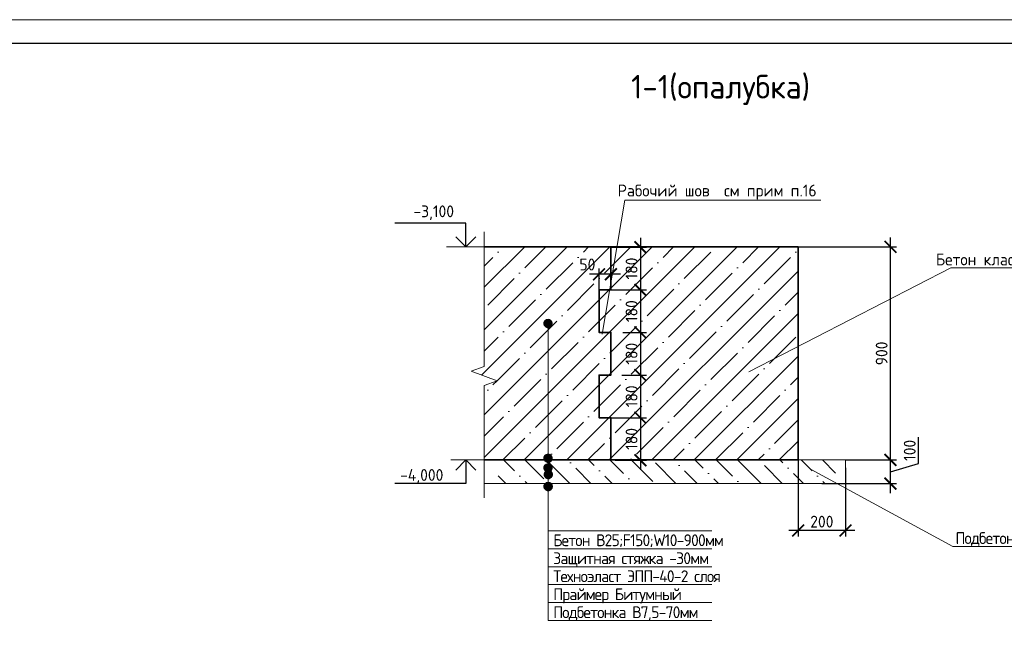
# Model space of a CAD drawing. Header units: millimetres. Extents: x -56135 to 1694203, y -446411 to -23139.
# Tile 76 of 256: x 524584 to 545381, y -161167 to -148207. Entities that reach past the tile are written whole.
import ezdxf
from ezdxf import colors
from ezdxf.entities.mleader import LeaderData, LeaderLine
from ezdxf.math import Vec2, Vec3

# ---------------------------------------------------------------- set-up
doc = ezdxf.new("R2010")
doc.units = ezdxf.units.MM
for name, color, linetype, lineweight in [('0 Фундамент', 5, 'Continuous', 30), ('1 Стены', 3, 'Continuous', 30), ('A-ANNO-NOTE-2', 7, 'Continuous', 18), ('G-ANNO-DIMS', 7, 'Continuous', 9), ('G-ANNO-DIMS-1', 7, 'Continuous', 18), ('Перекрытие ж_бетон', 1, 'Continuous', 30), ('подоснова', 151, 'Continuous', 5), ('РАЗМЕРЫ', 1, 'Continuous', 9), ('ТОНКИЕ', 7, 'Continuous', 9), ('Узлы', 7, 'Continuous', 0)]:
    doc.layers.add(name, color=color, linetype=linetype, lineweight=lineweight)
doc.layers.add('ТОЛСТЫЕ_ОСНОВНЫЕ', color=6, linetype='Continuous')
doc.layers.add('ФВ-2', color=7, linetype='Continuous')
doc.styles.add('GOST-2.304_Type-B', font='GOST_Common.ttf')
doc.styles.add('ISOCPEUR', font='GOST_Common.ttf', dxfattribs={"height": 450})
doc.styles.add('ГОСТ', font='GOST_Common.ttf')
doc.dimstyles.new('5х', dxfattribs={"dimscale": 100, "dimtxt": 2.5, "dimasz": 2.5, "dimexe": 1.25, "dimexo": 0, "dimtad": 1, "dimdec": 0, "dimlfac": 0.2, "dimtxsty": 'GOST-2.304_Type-B', "dimblk": 'ARCHTICK', "dimcen": 2.5, "dimdle": 2, "dimadec": 0, "dimazin": 2, "dimtfac": 0.75, "dimtdec": 0, "dimtmove": 1, "dimatfit": 3, "dimfxl": 1, "dimtolj": 1, "dimarcsym": 1})
doc.dimstyles.new('СПДС', dxfattribs={"dimscale": 100, "dimtxt": 2.5, "dimasz": 2.5, "dimexe": 1.25, "dimexo": 0, "dimtad": 1, "dimdec": 0, "dimtxsty": 'GOST-2.304_Type-B', "dimblk": 'ARCHTICK', "dimcen": 2.5, "dimdle": 2, "dimadec": 0, "dimazin": 2, "dimtfac": 0.75, "dimtdec": 0, "dimtmove": 1, "dimatfit": 3, "dimfxl": 1, "dimtolj": 1, "dimarcsym": 1})

# ---------------------------------------------------------------- blocks, each defined once
blk = doc.blocks.new('*U782')
at = {"layer": 'ТОЛСТЫЕ_ОСНОВНЫЕ', "color": 6}
blk.add_lwpolyline([(20, 5), (1184, 5), (1184, 415), (20, 415)], close=True, dxfattribs=at)
at = {"layer": 'ТОНКИЕ'}
blk.add_lwpolyline([(0, 0), (1189, 0), (1189, 420), (0, 420)], close=True, dxfattribs=at)
blk = doc.blocks.new('_ArchTick')
at = {"color": 0, "linetype": 'ByBlock', "const_width": 0.15}
blk.add_lwpolyline([(-0.5, -0.5), (0.5, 0.5)], dxfattribs=at)
blk = doc.blocks.new('*D1513')
at = {"layer": 'DEFPOINTS', "color": 0, "linetype": 'Continuous', "transparency": 16777216}
for p in [(542027, -157506), (542977, -157506), (541527, -158006)]:
    blk.add_point(p, dxfattribs=at)
at = {"layer": 'РАЗМЕРЫ', "color": 0, "linetype": 'Continuous', "lineweight": -2, "transparency": 16777216}
for p, q in [((543571, -157578), (543571, -157028)), ((542977, -158206), (542977, -157306)), ((542027, -157506), (543102, -157506)), ((542977, -157756), (543571, -157578)), ((541527, -158006), (543102, -158006))]:
    blk.add_line(p, q, dxfattribs=at)
at = {"layer": 'РАЗМЕРЫ', "color": 0, "linetype": 'Continuous', "lineweight": -2, "transparency": 16777216, "xscale": 250, "yscale": 250, "zscale": 250}
for p, rotation in [((542977, -157506), 90), ((542977, -158006), 270)]:
    blk.add_blockref('_ArchTick', p, dxfattribs=dict(at, rotation=rotation))
at = {"layer": 'РАЗМЕРЫ', "color": 0, "linetype": 'Continuous', "transparency": 16777216, "insert": (543383, -157303), "char_height": 250, "attachment_point": 5, "rotation": 90, "style": 'GOST-2.304_Type-B'}
blk.add_mtext('\\A1;100', dxfattribs=at)
blk = doc.blocks.new('*D1514')
at = {"layer": 'DEFPOINTS', "color": 0, "linetype": 'Continuous', "transparency": 16777216}
for p in [(541027, -153006), (542977, -153006), (542027, -157506)]:
    blk.add_point(p, dxfattribs=at)
at = {"layer": 'РАЗМЕРЫ', "color": 0, "linetype": 'Continuous', "lineweight": -2, "transparency": 16777216}
for p, q in [((542977, -157706), (542977, -152806)), ((541027, -153006), (543102, -153006)), ((542027, -157506), (543102, -157506))]:
    blk.add_line(p, q, dxfattribs=at)
at = {"layer": 'РАЗМЕРЫ', "color": 0, "linetype": 'Continuous', "lineweight": -2, "transparency": 16777216, "xscale": 250, "yscale": 250, "zscale": 250}
for p, rotation in [((542977, -153006), 90), ((542977, -157506), 270)]:
    blk.add_blockref('_ArchTick', p, dxfattribs=dict(at, rotation=rotation))
at = {"layer": 'РАЗМЕРЫ', "color": 0, "linetype": 'Continuous', "transparency": 16777216, "insert": (542790, -155256), "char_height": 250, "attachment_point": 5, "rotation": 90, "style": 'GOST-2.304_Type-B'}
blk.add_mtext('\\A1;900', dxfattribs=at)
blk = doc.blocks.new('*D1515')
at = {"layer": 'DEFPOINTS', "color": 0, "linetype": 'Continuous', "transparency": 16777216}
for p in [(541027, -157506), (542027, -157673), (541027, -158996)]:
    blk.add_point(p, dxfattribs=at)
at = {"layer": 'РАЗМЕРЫ', "color": 0, "linetype": 'Continuous', "lineweight": -2, "transparency": 16777216}
for p, q in [((541027, -157506), (541027, -159121)), ((542027, -157673), (542027, -159121)), ((542227, -158996), (540827, -158996))]:
    blk.add_line(p, q, dxfattribs=at)
at = {"layer": 'РАЗМЕРЫ', "color": 0, "linetype": 'Continuous', "lineweight": -2, "transparency": 16777216, "xscale": 250, "yscale": 250, "zscale": 250, "rotation": 180}
blk.add_blockref('_ArchTick', (541027, -158996), dxfattribs=at)
at = {"layer": 'РАЗМЕРЫ', "color": 0, "linetype": 'Continuous', "lineweight": -2, "transparency": 16777216, "xscale": 250, "yscale": 250, "zscale": 250}
blk.add_blockref('_ArchTick', (542027, -158996), dxfattribs=at)
at = {"layer": 'РАЗМЕРЫ', "color": 0, "linetype": 'Continuous', "transparency": 16777216, "insert": (541527, -158809), "char_height": 250, "attachment_point": 5, "style": 'GOST-2.304_Type-B'}
blk.add_mtext('\\A1;200', dxfattribs=at)
blk = doc.blocks.new('_None')
blk = doc.blocks.new('Высотные отметки - Вверх-711287-Разрез 3-3')
at = {"layer": '0 Фундамент'}
for p, q in [((13237, 8150), (14737, 8150)), ((13237, 7650), (13237, 8150))]:
    blk.add_line(p, q, dxfattribs=at)
at = {"layer": 'A-ANNO-NOTE-2'}
for q in [(13025, 7862), (13449, 7862)]:
    blk.add_line((13237, 7650), q, dxfattribs=at)
blk = doc.blocks.new('*D1516')
at = {"layer": 'DEFPOINTS', "color": 0, "transparency": 16777216}
for p in [(537071, -153013), (537071, -153913), (537695, -153913)]:
    blk.add_point(p, dxfattribs=at)
at = {"layer": 'РАЗМЕРЫ', "color": 0, "lineweight": -2, "transparency": 16777216}
for p, q in [((537695, -152813), (537695, -154113)), ((537071, -153013), (537820, -153013)), ((537071, -153913), (537820, -153913))]:
    blk.add_line(p, q, dxfattribs=at)
at = {"layer": 'РАЗМЕРЫ', "color": 0, "lineweight": -2, "transparency": 16777216, "xscale": 250, "yscale": 250, "zscale": 250}
for p, rotation in [((537695, -153013), 90), ((537695, -153913), 270)]:
    blk.add_blockref('_ArchTick', p, dxfattribs=dict(at, rotation=rotation))
at = {"layer": 'РАЗМЕРЫ', "color": 0, "transparency": 16777216, "insert": (537508, -153463), "char_height": 250, "attachment_point": 5, "rotation": 90, "style": 'GOST-2.304_Type-B'}
blk.add_mtext('\\A1;180', dxfattribs=at)
blk = doc.blocks.new('*D1517')
at = {"layer": 'DEFPOINTS', "color": 0, "transparency": 16777216}
for p in [(537071, -153913), (537320, -154812), (537695, -154812)]:
    blk.add_point(p, dxfattribs=at)
at = {"layer": 'РАЗМЕРЫ', "color": 0, "lineweight": -2, "transparency": 16777216}
for p, q in [((537695, -153713), (537695, -155012)), ((537071, -153913), (537820, -153913)), ((537320, -154812), (537820, -154812))]:
    blk.add_line(p, q, dxfattribs=at)
at = {"layer": 'РАЗМЕРЫ', "color": 0, "lineweight": -2, "transparency": 16777216, "xscale": 250, "yscale": 250, "zscale": 250}
for p, rotation in [((537695, -153913), 90), ((537695, -154812), 270)]:
    blk.add_blockref('_ArchTick', p, dxfattribs=dict(at, rotation=rotation))
at = {"layer": 'РАЗМЕРЫ', "color": 0, "transparency": 16777216, "insert": (537508, -154363), "char_height": 250, "attachment_point": 5, "rotation": 90, "style": 'GOST-2.304_Type-B'}
blk.add_mtext('\\A1;180', dxfattribs=at)
blk = doc.blocks.new('*D1509')
at = {"layer": 'DEFPOINTS', "color": 0, "transparency": 16777216}
for p in [(537320, -154812), (537305, -155712), (537695, -155712)]:
    blk.add_point(p, dxfattribs=at)
at = {"layer": 'РАЗМЕРЫ', "color": 0, "lineweight": -2, "transparency": 16777216}
for p, q in [((537695, -154612), (537695, -155912)), ((537320, -154812), (537820, -154812)), ((537305, -155712), (537820, -155712))]:
    blk.add_line(p, q, dxfattribs=at)
at = {"layer": 'РАЗМЕРЫ', "color": 0, "lineweight": -2, "transparency": 16777216, "xscale": 250, "yscale": 250, "zscale": 250}
for p, rotation in [((537695, -154812), 90), ((537695, -155712), 270)]:
    blk.add_blockref('_ArchTick', p, dxfattribs=dict(at, rotation=rotation))
at = {"layer": 'РАЗМЕРЫ', "color": 0, "transparency": 16777216, "insert": (537508, -155262), "char_height": 250, "attachment_point": 5, "rotation": 90, "style": 'GOST-2.304_Type-B'}
blk.add_mtext('\\A1;180', dxfattribs=at)
blk = doc.blocks.new('*D1510')
at = {"layer": 'DEFPOINTS', "color": 0, "transparency": 16777216}
for p in [(537305, -155712), (537071, -156613), (537695, -156613)]:
    blk.add_point(p, dxfattribs=at)
at = {"layer": 'РАЗМЕРЫ', "color": 0, "lineweight": -2, "transparency": 16777216}
for p, q in [((537695, -155512), (537695, -156813)), ((537305, -155712), (537820, -155712)), ((537071, -156613), (537820, -156613))]:
    blk.add_line(p, q, dxfattribs=at)
at = {"layer": 'РАЗМЕРЫ', "color": 0, "lineweight": -2, "transparency": 16777216, "xscale": 250, "yscale": 250, "zscale": 250}
for p, rotation in [((537695, -155712), 90), ((537695, -156613), 270)]:
    blk.add_blockref('_ArchTick', p, dxfattribs=dict(at, rotation=rotation))
at = {"layer": 'РАЗМЕРЫ', "color": 0, "transparency": 16777216, "insert": (537508, -156162), "char_height": 250, "attachment_point": 5, "rotation": 90, "style": 'GOST-2.304_Type-B'}
blk.add_mtext('\\A1;180', dxfattribs=at)
blk = doc.blocks.new('*D1511')
at = {"layer": 'DEFPOINTS', "color": 0, "transparency": 16777216}
for p in [(537071, -156613), (537163, -157512), (537695, -157512)]:
    blk.add_point(p, dxfattribs=at)
at = {"layer": 'РАЗМЕРЫ', "color": 0, "lineweight": -2, "transparency": 16777216}
for p, q in [((537695, -156413), (537695, -157712)), ((537071, -156613), (537820, -156613)), ((537163, -157512), (537820, -157512))]:
    blk.add_line(p, q, dxfattribs=at)
at = {"layer": 'РАЗМЕРЫ', "color": 0, "lineweight": -2, "transparency": 16777216, "xscale": 250, "yscale": 250, "zscale": 250}
for p, rotation in [((537695, -156613), 90), ((537695, -157512), 270)]:
    blk.add_blockref('_ArchTick', p, dxfattribs=dict(at, rotation=rotation))
at = {"layer": 'РАЗМЕРЫ', "color": 0, "transparency": 16777216, "insert": (537508, -157062), "char_height": 250, "attachment_point": 5, "rotation": 90, "style": 'GOST-2.304_Type-B'}
blk.add_mtext('\\A1;180', dxfattribs=at)
blk = doc.blocks.new('*D1512')
at = {"layer": 'DEFPOINTS', "color": 0, "transparency": 16777216}
for p in [(536821, -153585), (536821, -153913), (537071, -153913)]:
    blk.add_point(p, dxfattribs=at)
at = {"layer": 'РАЗМЕРЫ', "color": 0, "lineweight": -2, "transparency": 16777216}
for p, q in [((536821, -153913), (536821, -153460)), ((537071, -153913), (537071, -153460)), ((537271, -153585), (536621, -153585))]:
    blk.add_line(p, q, dxfattribs=at)
at = {"layer": 'РАЗМЕРЫ', "color": 0, "lineweight": -2, "transparency": 16777216, "xscale": 250, "yscale": 250, "zscale": 250, "rotation": 180}
blk.add_blockref('_ArchTick', (536821, -153585), dxfattribs=at)
at = {"layer": 'РАЗМЕРЫ', "color": 0, "lineweight": -2, "transparency": 16777216, "xscale": 250, "yscale": 250, "zscale": 250}
blk.add_blockref('_ArchTick', (537071, -153585), dxfattribs=at)
at = {"layer": 'РАЗМЕРЫ', "color": 0, "transparency": 16777216, "insert": (536575, -153378), "char_height": 250, "attachment_point": 5, "style": 'GOST-2.304_Type-B'}
blk.add_mtext('\\A1;50', dxfattribs=at)

msp = doc.modelspace()

# ---------------------------------------------------------------- hatches: boundary and pattern name
at = {"linetype": 'Continuous', "lineweight": 0}
h = msp.add_hatch(dxfattribs=at)
h.set_pattern_fill('ANSI35', scale=100)
h.set_pattern_definition([(45, (-2551.14, -45127.4), (-449.0128, 449.0128), []), (45, (-2102.1, -45127.4), (-449.0128, 449.0128), [793.75, -158.75, 0, -158.75])])
h.paths.add_polyline_path([(541027.2, -153006.4), (534397.2, -153006.4), (534397.2, -155532.5), (534122.4, -155632.5), (534671.9, -155832.5), (534397.2, -155932.5), (534397.2, -157506.4), (541027.2, -157506.4)])
h = msp.add_hatch(dxfattribs=at)
h.set_pattern_fill('ANSI36', scale=100, angle=90)
h.set_pattern_definition([(135, (-726521.45, -527443.46), (-617.39261, 168.3798), [793.75, -158.75, 0, -158.75])])
h.paths.add_polyline_path([(538318.6, -158003.5), (538318.6, -157503.5), (534688.6, -157503.5), (534688.6, -158003.5)])
h.paths.add_polyline_path([(538318.6, -157503.5), (538318.6, -158003.5), (539068.6, -158003.5), (539068.6, -157503.5)])
h.paths.add_polyline_path([(539818.6, -157503.5), (539068.6, -157503.5), (539068.6, -158003.5), (539818.6, -158003.5)])
h.paths.add_polyline_path([(539818.6, -157503.5), (539818.6, -158003.5), (541818.6, -158003.5), (541818.6, -157503.5), (541318.6, -157503.5)])
at = {"layer": 'ФВ-2', "true_color": 0x006272}
h = msp.add_hatch(dxfattribs=at)
h.set_pattern_fill('ANGLE', color=146)
h.set_pattern_definition([(0, (19543.205, -137291.9154), (0, 6.985), [5.08, -1.905]), (90, (19543.205, -137291.9154), (-6.985, 4e-16), [5.08, -1.905])])
h.paths.add_polyline_path([(535661.3, -154621.5, 1), (535834.6, -154621.5, 1)])
h = msp.add_hatch(dxfattribs=at)
h.set_pattern_fill('ANGLE', color=146)
h.set_pattern_definition([(0, (19543.205, -140137.498), (0, 6.985), [5.08, -1.905]), (90, (19543.205, -140137.498), (-6.985, 4e-16), [5.08, -1.905])])
h.paths.add_polyline_path([(535661.3, -157467.1, 1), (535834.6, -157467.1, 1)])
h = msp.add_hatch(dxfattribs=at)
h.set_pattern_fill('ANGLE', color=146)
h.set_pattern_definition([(0, (19543.205, -140341.696), (0, 6.985), [5.08, -1.905]), (90, (19543.205, -140341.696), (-6.985, 4e-16), [5.08, -1.905])])
h.paths.add_polyline_path([(535661.3, -157671.3, 1), (535834.6, -157671.3, 1)])
h = msp.add_hatch(dxfattribs=at)
h.set_pattern_fill('ANGLE', color=146)
h.set_pattern_definition([(0, (19546.588, -140483.747), (0, 6.985), [5.08, -1.905]), (90, (19546.588, -140483.747), (-6.985, 4e-16), [5.08, -1.905])])
h.paths.add_polyline_path([(535664.7, -157813.3, 1), (535838, -157813.3, 1)])
h = msp.add_hatch(dxfattribs=at)
h.set_pattern_fill('ANGLE', color=146)
h.set_pattern_definition([(0, (19543.205, -140735.355), (0, 6.985), [5.08, -1.905]), (90, (19543.205, -140735.355), (-6.985, 4e-16), [5.08, -1.905])])
h.paths.add_polyline_path([(535661.3, -158065, 1), (535834.6, -158065, 1)])

# ---------------------------------------------------------------- linework, layer by layer
at = {"layer": '1 Стены', "color": 7, "linetype": 'Continuous', "lineweight": 0}
msp.add_lwpolyline([(534397.2, -152690.9), (534397.2, -155532.5), (534122.4, -155632.5), (534671.9, -155832.5), (534397.2, -155932.5), (534397.2, -158304.3)], dxfattribs=at)
at = {"layer": 'Перекрытие ж_бетон', "lineweight": 35}
for p, q in [((534397.2, -153006.4), (541027.2, -153006.4)), ((541027.2, -153006.4), (541027.2, -157506.4)), ((541027.2, -157506.4), (534397.2, -157506.4))]:
    msp.add_line(p, q, dxfattribs=at)
msp.add_lwpolyline([(537070.9, -153012.8), (537070.9, -153912.8), (536820.9, -153912.8), (536820.9, -154812.8), (537070.9, -154812.8), (537070.9, -155712.8), (536820.9, -155712.8), (536820.9, -156612.8), (537070.9, -156612.8), (537070.9, -157512.8)], dxfattribs=at)
at = {"layer": 'РАЗМЕРЫ', "color": 1}
for p, q in [((534397.2, -153006.4), (533599.9, -153006.4)), ((535748, -154621.5), (535748, -160899.9)), ((534397.2, -157506.4), (533690, -157506.4)), ((535748, -158999.9), (539205.6, -158999.9)), ((535748, -159379.9), (539205.6, -159379.9)), ((535748, -159759.9), (539205.6, -159759.9)), ((535748, -160139.9), (539205.6, -160139.9)), ((535748, -160519.9), (539205.6, -160519.9)), ((535748, -160899.9), (539205.6, -160899.9))]:
    msp.add_line(p, q, dxfattribs=at)
at = {"layer": 'РАЗМЕРЫ', "color": 7, "linetype": 'Continuous', "lineweight": 15}
for p, q in [((541027.2, -157506.4), (542027.2, -157506.4)), ((542027.2, -157506.4), (542027.2, -158006.4)), ((541527.2, -158006.4), (534397.2, -158006.4))]:
    msp.add_line(p, q, dxfattribs=at)
at = {"layer": 'РАЗМЕРЫ', "color": 1}
for centre in [(535743.1, -154621.5), (535741.3, -157467.1), (535741.3, -157671.3), (535751.4, -157813.3), (535748, -158065)]:
    msp.add_circle(centre, 86.7, dxfattribs=at)

# ---------------------------------------------------------------- block references
at = {"xscale": 100, "yscale": 100, "zscale": 100}
msp.add_blockref('*U782', (461906.2, -190207.2), dxfattribs=at)
at = {"layer": 'G-ANNO-DIMS', "xscale": -1}
msp.add_blockref('Высотные отметки - Вверх-711287-Разрез 3-3', (547244.8, -160656.4), dxfattribs=at)
at = {"layer": 'G-ANNO-DIMS', "rotation": 180}
msp.add_blockref('Высотные отметки - Вверх-711287-Разрез 3-3', (547244.8, -149856.4), dxfattribs=at)

# ---------------------------------------------------------------- texts
at = {"ltscale": 100, "insert": (535853.6, -159076.8), "char_height": 250, "attachment_point": 1, "line_spacing_factor": 0.912, "style": 'ГОСТ'}
msp.add_mtext_dynamic_manual_height_columns('\\pxql;{\\T0.9;\\C4;Бетон В25;F150;W10-900мм\\PЗащитная стяжка -30мм\\PТехноэласт ЭПП-40-2 слоя\\PПраймер Битумный\\PПодбетонка В7,5-70мм}', width=19825.751, gutter_width=12.5, heights=[0], dxfattribs=at)
at = {"layer": 'G-ANNO-DIMS-1', "char_height": 250, "width": 1150.283, "line_spacing_factor": 1.149209, "style": 'ISOCPEUR'}
for s, insert, attachment_point in [('-3,100', (533758.1, -152129.8), 3), ('-4,000', (533532.7, -158006.4), 9)]:
    msp.add_mtext(s, dxfattribs=dict(at, insert=insert, attachment_point=attachment_point))
at = {"layer": 'Узлы', "color": 80, "linetype": 'Continuous', "lineweight": 0, "style": 'GOST-2.304_Type-B'}
msp.add_text('1-1(опалубка)', height=500, dxfattribs=at).set_placement((537497.4, -149872.2))

# ---------------------------------------------------------------- dimensions: what is measured, and where the dimension line sits
at = {"layer": 'РАЗМЕРЫ', "color": 1}
for base, p1, p2, picture, middle in [((537695.2, -153912.8), (537070.9, -153012.8), (537070.9, -153912.8), '*D1516', (537507.7, -153462.8)), ((537695.2, -154812.4), (537070.9, -153912.8), (537320.5, -154812.4), '*D1517', (537507.7, -154362.6)), ((537695.2, -155712.2), (537320.5, -154812.4), (537305.3, -155712.2), '*D1509', (537507.7, -155262.3)), ((537695.2, -156612.8), (537305.3, -155712.2), (537070.9, -156612.8), '*D1510', (537507.7, -156162.5)), ((537695.2, -157511.6), (537070.9, -156612.8), (537163, -157511.6), '*D1511', (537507.7, -157062.2))]:
    dim = msp.add_linear_dim(base=base, p1=p1, p2=p2, angle=90, dimstyle='СПДС', override={"dimlfac": 0.2, "dimrnd": 5}, dxfattribs=at)
    dim.commit()
    dim.dimension.update_dxf_attribs({"geometry": picture, "text_midpoint": middle})
at = {"layer": 'РАЗМЕРЫ', "linetype": 'Continuous'}
for base, p1, p2, picture, middle in [((542977.2, -153006.4), (542027.2, -157506.4), (541027.2, -153006.4), '*D1514', (542789.7, -155256.4)), ((542977.2, -157506.4), (541527.2, -158006.4), (542027.2, -157506.4), '*D1513', (543383.4, -157515.8))]:
    dim = msp.add_linear_dim(base=base, p1=p1, p2=p2, angle=90, dimstyle='5х', dxfattribs=at)
    dim.commit()
    dim.dimension.update_dxf_attribs({"geometry": picture, "text_midpoint": middle})
at = {"layer": 'РАЗМЕРЫ', "color": 1}
dim = msp.add_linear_dim(base=(536820.9, -153585), p1=(537070.9, -153912.8), p2=(536820.9, -153912.8), dimstyle='СПДС', override={"dimlfac": 0.2, "dimrnd": 5}, dxfattribs=at)
dim.commit()
dim.dimension.update_dxf_attribs({"geometry": '*D1512', "text_midpoint": (536575.2, -153565.3), "dimtype": 160})
at = {"layer": 'РАЗМЕРЫ', "linetype": 'Continuous'}
dim = msp.add_linear_dim(base=(541027.2, -158996.4), p1=(542027.2, -157672.6), p2=(541027.2, -157506.4), dimstyle='5х', dxfattribs=at)
dim.commit()
dim.dimension.update_dxf_attribs({"geometry": '*D1515', "text_midpoint": (541527.2, -158808.9)})

# ---------------------------------------------------------------- leaders
at = {"layer": 'подоснова', "color": 4, "ltscale": 0.3}
ml = msp.add_multileader_mtext('Standard', dxfattribs=at)
ml.set_content('{\\C0;Рабочий шов  см прим п.16}', color=4, style='GOST-2.304_Type-B')
ml.set_leader_properties(color=256, linetype='ByLayer', lineweight=15)
ml.set_arrow_properties(name='NONE')
ml.build(insert=Vec2(0, 0))
ml.multileader.update_dxf_attribs({"text_left_attachment_type": 6, "text_right_attachment_type": 6, "dogleg_length": 0.1, "arrow_head_size": 18})
ctx = ml.context
ctx.base_point, ctx.char_height, ctx.arrow_head_size, ctx.landing_gap_size, ctx.plane_origin = Vec3(537368.6, -152015.6), 250, 18, 20, Vec3(540663.9, -151838.4)
ctx.left_attachment, ctx.right_attachment, ctx.text_align_type = 6, 6, 1
notes = []
notes.append((ctx, [(1, (1, 1, 0), (537368.5, -152015.6), (1, 0), 0.1, [(0, [(536887.9, -154847.5)], 0, [])])]))
ctx.mtext.insert, ctx.mtext.width, ctx.mtext.alignment, ctx.mtext.flow_direction = Vec3(539315.2, -151690.6), 4075.871, 2, 5
ml = msp.add_multileader_mtext('Standard', dxfattribs=at)
ml.set_content('{\\C0;Бетон класса В25, F150, W10}', color=4, style='GOST-2.304_Type-B')
ml.set_leader_properties(color=256, linetype='ByLayer', lineweight=15)
ml.set_arrow_properties(name='NONE')
ml.build(insert=Vec2(0, 0))
ml.multileader.update_dxf_attribs({"text_left_attachment_type": 6, "text_right_attachment_type": 6, "dogleg_length": 0.1, "arrow_head_size": 18})
ctx = ml.context
ctx.base_point, ctx.char_height, ctx.arrow_head_size, ctx.landing_gap_size, ctx.plane_origin = Vec3(544252.8, -153446.1), 250, 18, 20, Vec3(544560.4, -153002.5)
ctx.left_attachment, ctx.right_attachment, ctx.text_align_type = 6, 6, 1
notes.append((ctx, [(1, (1, 1, 0), (544252.7, -153446.1), (1, 0), 0.1, [(0, [(539987.2, -155646.4)], 0, [])])]))
ctx.mtext.insert, ctx.mtext.width, ctx.mtext.alignment, ctx.mtext.flow_direction = Vec3(546063.7, -153146.1), 4075.871, 2, 5
ml = msp.add_multileader_mtext('Standard', dxfattribs=at)
ml.set_content('{\\T0.9;Подбетонка В7,5}', color=4, style='GOST-2.304_Type-B')
ml.set_leader_properties(color=256, linetype='ByLayer', lineweight=15)
ml.set_arrow_properties(name='NONE')
ml.build(insert=Vec2(0, 0))
ml.multileader.update_dxf_attribs({"text_left_attachment_type": 6, "text_right_attachment_type": 6, "dogleg_length": 0.1, "arrow_head_size": 18})
ctx = ml.context
ctx.base_point, ctx.char_height, ctx.arrow_head_size, ctx.landing_gap_size, ctx.plane_origin = Vec3(544292.3, -159331.4), 250, 18, 20, Vec3(538170.4, -158442.5)
ctx.left_attachment, ctx.right_attachment, ctx.text_align_type = 6, 6, 1
notes.append((ctx, [(1, (1, 1, 0), (544292.2, -159331.4), (1, 0), 0.1, [(0, [(541301.7, -157706.4)], 0, [])])]))
ctx.mtext.insert, ctx.mtext.width, ctx.mtext.alignment, ctx.mtext.flow_direction = Vec3(545463, -159031.4), 4075.871, 2, 5
for ctx, leaders in notes:
    for number, flags, end, landing, length, lines in leaders:
        leader = LeaderData()
        leader.index, (leader.has_last_leader_line, leader.has_dogleg_vector, leader.attachment_direction) = number, flags
        leader.last_leader_point, leader.dogleg_vector, leader.dogleg_length = Vec3(end), Vec3(landing), length
        for number, points, colour, breaks in lines:
            line = LeaderLine()
            line.index, line.vertices, line.color, line.breaks = number, Vec3.list(points), colors.encode_raw_color(colour), breaks
            leader.lines.append(line)
        ctx.leaders.append(leader)

doc.saveas('drawing.dxf')
